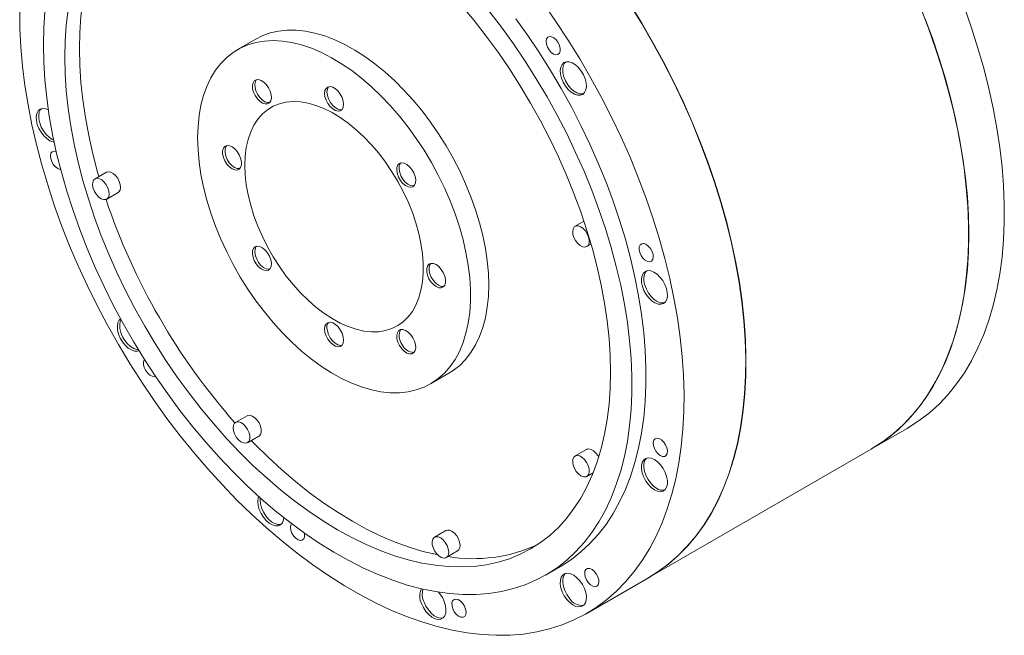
# Model space of a CAD drawing. Header units: millimetres. Extents: x 120 to 1515, y 63 to 1107.
# Tile 3 of 4: x 1050 to 1343, y 796 to 980. Entities that reach past the tile are written whole.
import ezdxf

# ---------------------------------------------------------------- set-up
doc = ezdxf.new("R2010")
doc.units = ezdxf.units.MM
doc.header["$LTSCALE"] = 4

msp = doc.modelspace()

# ---------------------------------------------------------------- linework, layer by layer
at = {"color": 7, "linetype": 'Continuous', "lineweight": 15}
for p, q in [((1120.43, 974.13), (1114.99, 970.99)), ((1075.9, 934.45), (1072.5, 932.49)), ((1076, 926.42), (1079.4, 928.38)), ((1218.2, 919.84), (1215.57, 918.33)), ((1219.07, 912.27), (1220.33, 912.99)), ((1241.85, 895.5), (1242.28, 895.58)), ((1172.48, 871.39), (1177.93, 874.54)), ((1117.8, 861.87), (1114.41, 859.91)), ((1303.89, 851.99), (1314.49, 858.11)), ((1117.91, 853.84), (1121.3, 855.8)), ((1218.97, 851.85), (1215.57, 849.9)), ((1237.49, 813.66), (1303.82, 851.95)), ((1219.07, 843.83), (1220.95, 844.92)), ((1177.06, 827.66), (1173.67, 825.7)), ((1177.17, 819.63), (1180.56, 821.59)), ((1206.79, 814.41), (1211.03, 816.86)), ((1219.03, 803.01), (1237.42, 813.62))]:
    msp.add_line(p, q, dxfattribs=at)
at = {"color": 7, "linetype": 'Continuous', "lineweight": 15, "flags": 128}
for points in [[(1071.93, 998.25), (1071.84, 998), (1070.63, 993.98), (1069.64, 989.78), (1068.87, 985.39), (1068.31, 980.84), (1067.98, 976.13), (1067.86, 971.28), (1067.98, 966.3), (1068.31, 961.21), (1068.87, 956.01), (1069.64, 950.73), (1070.63, 945.38), (1071.84, 939.96), (1073.27, 934.51), (1073.65, 933.15)], [(1206.11, 984.72), (1209.86, 979.33), (1213.48, 973.83), (1216.96, 968.21), (1220.29, 962.49), (1223.45, 956.69), (1226.45, 950.82), (1229.28, 944.89), (1231.93, 938.91), (1234.39, 932.9), (1236.66, 926.87), (1238.74, 920.83), (1240.62, 914.8), (1242.29, 908.79), (1243.76, 902.82), (1245.01, 896.89), (1246.05, 891.03), (1246.87, 885.24), (1247.48, 879.54), (1247.86, 873.93), (1248.03, 868.44), (1247.97, 863.07), (1247.7, 857.84), (1247.2, 852.76), (1246.48, 847.84), (1245.55, 843.09), (1244.4, 838.52), (1243.04, 834.14), (1241.47, 829.96), (1239.69, 825.99), (1237.71, 822.24), (1235.54, 818.72), (1233.17, 815.43), (1230.61, 812.39), (1227.87, 809.59), (1224.95, 807.06), (1221.87, 804.78), (1218.62, 802.77), (1215.22, 801.03), (1211.67, 799.57), (1207.98, 798.38), (1204.16, 797.48), (1200.21, 796.85), (1196.15, 796.52), (1191.99, 796.46), (1187.73, 796.7), (1183.38, 797.21), (1178.96, 798.01), (1174.47, 799.09), (1169.92, 800.45), (1165.33, 802.09), (1160.7, 804), (1156.05, 806.18), (1151.38, 808.62), (1146.7, 811.32), (1142.03, 814.27), (1137.38, 817.47), (1132.75, 820.9), (1128.15, 824.57), (1123.61, 828.46), (1119.12, 832.56), (1114.7, 836.86), (1110.35, 841.36), (1106.09, 846.05), (1101.93, 850.91), (1097.87, 855.93), (1093.92, 861.11), (1090.1, 866.43), (1086.41, 871.87), (1082.86, 877.44), (1079.46, 883.11), (1076.21, 888.87), (1073.13, 894.7), (1070.21, 900.61), (1067.47, 906.56), (1064.91, 912.56), (1062.54, 918.58), (1060.37, 924.62), (1058.39, 930.65), (1056.61, 936.67), (1055.04, 942.67), (1053.68, 948.62), (1052.53, 954.51), (1051.6, 960.34), (1050.88, 966.09), (1050.38, 971.75), (1050.11, 977.3), (1050.05, 982.73)], [(1226.11, 874.86), (1226, 879.84), (1225.67, 884.93), (1225.11, 890.13), (1224.34, 895.41), (1223.34, 900.76), (1222.13, 906.18), (1220.71, 911.63), (1219.08, 917.11), (1217.25, 922.61), (1215.22, 928.1), (1213, 933.58), (1210.58, 939.02), (1207.99, 944.42), (1205.23, 949.75), (1202.3, 955.01), (1199.21, 960.18), (1195.97, 965.24), (1192.59, 970.18), (1189.09, 974.99), (1185.46, 979.65), (1181.71, 984.16)], [(1231.87, 984.44), (1235.34, 978.82), (1238.67, 973.11), (1241.84, 967.31), (1244.84, 961.43), (1247.66, 955.5), (1250.31, 949.52), (1252.78, 943.51), (1255.05, 937.48), (1257.13, 931.44), (1259, 925.41), (1260.68, 919.41), (1262.14, 913.43), (1263.39, 907.51), (1264.43, 901.64), (1265.26, 895.85), (1265.86, 890.15), (1266.25, 884.55), (1266.41, 879.05), (1266.36, 873.69), (1266.08, 868.46), (1265.58, 863.38), (1264.87, 858.45), (1263.93, 853.7), (1262.79, 849.13), (1261.43, 844.75), (1259.85, 840.57), (1258.08, 836.6), (1256.1, 832.85), (1253.92, 829.33), (1251.55, 826.05), (1248.99, 823), (1246.25, 820.21), (1243.34, 817.67), (1240.25, 815.39), (1237.42, 813.62)], [(1237.49, 813.66), (1240.32, 815.43), (1243.41, 817.71), (1246.32, 820.25), (1249.06, 823.04), (1251.62, 826.09), (1253.99, 829.37), (1256.17, 832.89), (1258.15, 836.64), (1259.92, 840.61), (1261.5, 844.79), (1262.86, 849.17), (1264.01, 853.74), (1264.94, 858.49), (1265.65, 863.42), (1266.15, 868.5), (1266.43, 873.73), (1266.48, 879.1), (1266.32, 884.59), (1265.93, 890.19), (1265.33, 895.89), (1264.51, 901.68), (1263.47, 907.55), (1262.21, 913.47), (1260.75, 919.45), (1259.07, 925.45), (1257.2, 931.48), (1255.12, 937.52), (1252.85, 943.55), (1250.38, 949.56), (1247.73, 955.54), (1244.91, 961.47), (1241.91, 967.35), (1238.74, 973.15), (1235.42, 978.86), (1231.94, 984.48)], [(1318.56, 983.37), (1320.89, 977.34), (1323.01, 971.31), (1324.94, 965.28), (1326.67, 959.26), (1328.19, 953.28), (1329.49, 947.34), (1330.59, 941.45), (1331.47, 935.64), (1332.13, 929.92), (1332.57, 924.29), (1332.79, 918.76), (1332.79, 913.36), (1332.57, 908.1), (1332.13, 902.98), (1331.47, 898.01), (1330.59, 893.22), (1329.49, 888.6), (1328.19, 884.17), (1326.67, 879.94), (1324.94, 875.91), (1323.01, 872.11), (1320.89, 868.53), (1318.56, 865.18), (1316.05, 862.08), (1313.36, 859.22), (1310.49, 856.62), (1307.44, 854.27), (1304.23, 852.19), (1303.82, 851.95)], [(1331.56, 983.51), (1333.69, 977.47), (1335.62, 971.44), (1337.35, 965.42), (1338.86, 959.44), (1340.17, 953.5), (1341.27, 947.62), (1342.14, 941.81), (1342.8, 936.08), (1343.25, 930.45), (1343.47, 924.93), (1343.47, 919.53), (1343.25, 914.26), (1342.8, 909.14), (1342.14, 904.18), (1341.27, 899.38), (1340.17, 894.76), (1338.86, 890.33), (1337.35, 886.1), (1335.62, 882.08), (1333.69, 878.27), (1331.56, 874.69), (1329.24, 871.35), (1326.73, 868.24), (1324.03, 865.38), (1321.16, 862.78), (1318.12, 860.44), (1314.91, 858.36), (1314.49, 858.11)], [(1189.9, 982.59), (1193.62, 977.72), (1197.22, 972.7), (1200.69, 967.56), (1204.01, 962.29), (1207.19, 956.93), (1210.2, 951.48), (1213.05, 945.96), (1215.73, 940.37), (1218.23, 934.73), (1220.55, 929.07), (1222.67, 923.38), (1224.6, 917.69), (1226.32, 912.01), (1227.84, 906.36), (1229.15, 900.75), (1230.25, 895.18), (1231.13, 889.69), (1231.79, 884.28), (1232.23, 878.96), (1232.45, 873.75), (1232.45, 868.66), (1232.23, 863.7), (1231.79, 858.9), (1231.13, 854.25), (1230.25, 849.77), (1229.15, 845.47), (1227.84, 841.37), (1226.32, 837.47), (1224.6, 833.78), (1222.67, 830.32), (1220.55, 827.08), (1218.23, 824.09), (1215.73, 821.34), (1213.05, 818.85), (1210.2, 816.61), (1207.19, 814.64), (1204.01, 812.95), (1200.69, 811.52), (1197.22, 810.38), (1193.62, 809.52), (1189.9, 808.94), (1186.07, 808.65), (1182.13, 808.64), (1178.1, 808.92), (1173.98, 809.48), (1169.79, 810.33), (1165.53, 811.45), (1161.23, 812.86), (1156.88, 814.54), (1152.5, 816.5), (1148.1, 818.72), (1143.7, 821.2), (1139.29, 823.93), (1134.9, 826.91), (1130.54, 830.13), (1126.21, 833.59), (1121.93, 837.26), (1117.7, 841.15), (1113.55, 845.24), (1109.47, 849.53), (1105.48, 854), (1101.59, 858.64), (1097.82, 863.44), (1094.16, 868.38), (1090.62, 873.47), (1087.23, 878.67), (1083.98, 883.98), (1080.88, 889.39), (1077.95, 894.88), (1075.18, 900.44), (1072.59, 906.05), (1070.18, 911.71), (1067.96, 917.38), (1065.94, 923.07), (1064.11, 928.76), (1062.49, 934.43), (1061.07, 940.06), (1059.87, 945.65), (1058.88, 951.18), (1058.11, 956.64), (1057.56, 962), (1057.23, 967.27), (1057.12, 972.42)], [(1057.12, 972.42), (1057.23, 977.45), (1057.56, 982.33)], [(1064.48, 982.86), (1063.93, 978.31), (1063.59, 973.6), (1063.48, 968.75), (1063.59, 963.77), (1063.93, 958.68), (1064.48, 953.48), (1065.26, 948.2), (1066.25, 942.84), (1067.46, 937.43), (1068.88, 931.98), (1070.51, 926.5), (1072.34, 921), (1074.37, 915.51), (1076.6, 910.03), (1079.01, 904.59), (1081.6, 899.19), (1084.37, 893.86), (1087.3, 888.6), (1090.39, 883.43), (1093.62, 878.37), (1097, 873.43), (1100.51, 868.62), (1104.14, 863.95), (1107.88, 859.45), (1111.72, 855.11), (1115.66, 850.96), (1119.67, 847), (1123.75, 843.25), (1127.89, 839.71), (1132.08, 836.4), (1136.3, 833.32), (1140.54, 830.49), (1144.8, 827.9), (1149.05, 825.57), (1153.3, 823.51), (1157.52, 821.71), (1161.7, 820.19), (1165.84, 818.95), (1169.93, 817.99), (1173.94, 817.32), (1177.87, 816.93), (1181.71, 816.83), (1185.46, 817.01), (1189.09, 817.48), (1192.59, 818.24), (1195.97, 819.29), (1199.21, 820.61), (1202.3, 822.21), (1205.23, 824.09), (1207.99, 826.23), (1210.58, 828.63), (1213, 831.29), (1215.22, 834.2), (1217.25, 837.35), (1219.08, 840.73), (1220.71, 844.33), (1222.13, 848.14), (1223.34, 852.16), (1224.34, 856.36), (1225.11, 860.75), (1225.67, 865.3), (1226, 870.01), (1226.11, 874.86)], [(1197.87, 980.16), (1201.47, 975.15), (1204.93, 970), (1208.25, 964.74), (1211.43, 959.38), (1214.45, 953.93), (1217.3, 948.4), (1219.98, 942.82), (1222.48, 937.18), (1224.79, 931.52), (1226.91, 925.83), (1228.84, 920.14), (1230.56, 914.46), (1232.08, 908.81), (1233.39, 903.2), (1234.49, 897.63), (1235.37, 892.14), (1236.03, 886.73), (1236.47, 881.41), (1236.69, 876.2), (1236.69, 871.11), (1236.47, 866.15), (1236.03, 861.35), (1235.37, 856.7), (1234.49, 852.22), (1233.39, 847.92), (1232.08, 843.82), (1230.56, 839.92), (1228.84, 836.23), (1226.91, 832.77), (1224.79, 829.53), (1222.48, 826.54), (1219.98, 823.79), (1217.3, 821.3), (1214.45, 819.06), (1211.43, 817.09), (1211.03, 816.86)], [(1332.89, 916.09), (1332.78, 921.55), (1332.45, 927.13), (1331.9, 932.81), (1331.13, 938.58), (1330.14, 944.43), (1328.94, 950.34), (1327.52, 956.3), (1325.9, 962.31), (1324.07, 968.33), (1322.04, 974.37), (1319.82, 980.4)], [(1189.84, 900.86), (1189.73, 904.4), (1189.4, 908.04), (1188.84, 911.77), (1188.08, 915.56), (1187.09, 919.41), (1185.91, 923.28), (1184.52, 927.16), (1182.94, 931.02), (1181.17, 934.85), (1179.23, 938.62), (1177.12, 942.31), (1174.87, 945.9), (1172.47, 949.38), (1169.94, 952.72), (1167.3, 955.9), (1164.57, 958.91), (1161.75, 961.74), (1158.86, 964.35), (1155.91, 966.75), (1152.93, 968.92), (1149.93, 970.84), (1146.93, 972.51), (1143.94, 973.92), (1140.97, 975.06), (1138.05, 975.92), (1135.2, 976.49), (1132.42, 976.79), (1129.73, 976.79), (1127.14, 976.51), (1124.68, 975.95), (1122.35, 975.1), (1120.43, 974.13)], [(1210.87, 969.9), (1211.12, 970.51), (1211.14, 971.31), (1210.93, 972.2), (1210.52, 973.09), (1209.94, 973.88), (1209.27, 974.49), (1208.57, 974.84), (1207.93, 974.91), (1207.4, 974.69), (1207.05, 974.19), (1206.92, 973.48), (1207.01, 972.62), (1207.33, 971.72), (1207.83, 970.87), (1208.46, 970.16), (1209.15, 969.67), (1209.83, 969.45), (1210.43, 969.53), (1210.87, 969.9)], [(1103.08, 944.66), (1103.19, 948.07), (1103.52, 951.32), (1104.07, 954.42), (1104.84, 957.33), (1105.82, 960.04), (1107.01, 962.54), (1108.4, 964.82), (1109.98, 966.85), (1111.75, 968.64), (1113.69, 970.17), (1115.79, 971.43), (1118.05, 972.42), (1120.45, 973.12), (1122.98, 973.55), (1125.61, 973.68), (1128.35, 973.53), (1131.17, 973.1), (1134.06, 972.38), (1137.01, 971.38), (1139.99, 970.11), (1142.99, 968.57), (1145.99, 966.77), (1148.98, 964.72), (1151.94, 962.44), (1154.86, 959.93), (1157.72, 957.21), (1160.5, 954.29), (1163.19, 951.19), (1165.78, 947.92), (1168.24, 944.52), (1170.57, 940.98), (1172.75, 937.33), (1174.78, 933.6), (1176.63, 929.8), (1178.31, 925.95), (1179.79, 922.08), (1181.08, 918.2), (1182.17, 914.34), (1183.04, 910.51), (1183.7, 906.75), (1184.15, 903.06), (1184.37, 899.47), (1184.37, 896), (1184.15, 892.67), (1183.7, 889.49), (1183.04, 886.49), (1182.17, 883.68), (1181.08, 881.07), (1179.79, 878.68), (1178.31, 876.52), (1176.63, 874.61), (1174.78, 872.95), (1172.75, 871.55), (1170.57, 870.43), (1168.24, 869.58), (1165.78, 869.01), (1163.19, 868.73), (1160.5, 868.74), (1157.72, 869.03), (1154.86, 869.61), (1151.94, 870.47), (1148.98, 871.61), (1145.99, 873.01), (1142.99, 874.68), (1139.99, 876.61), (1137.01, 878.77), (1134.06, 881.17), (1131.17, 883.79), (1128.35, 886.61), (1125.61, 889.63), (1122.98, 892.81), (1120.45, 896.15), (1118.05, 899.62), (1115.79, 903.22), (1113.69, 906.91), (1111.75, 910.68), (1109.98, 914.5), (1108.4, 918.37), (1107.01, 922.25), (1105.82, 926.12), (1104.84, 929.96), (1104.07, 933.76), (1103.52, 937.49), (1103.19, 941.13), (1103.08, 944.66)], [(1218.41, 958.18), (1218.78, 958.96), (1218.93, 959.94), (1218.85, 961.07), (1218.55, 962.26), (1218.05, 963.47), (1217.38, 964.61), (1216.56, 965.62), (1215.66, 966.44), (1214.73, 967.02), (1213.81, 967.34), (1212.96, 967.36), (1212.24, 967.1), (1211.67, 966.56), (1211.3, 965.77), (1211.15, 964.79), (1211.23, 963.67), (1211.53, 962.47), (1212.03, 961.27), (1212.7, 960.13), (1213.52, 959.12), (1214.42, 958.29), (1215.35, 957.71), (1216.27, 957.4), (1217.12, 957.37), (1217.84, 957.64), (1218.41, 958.18)], [(1212.67, 967.29), (1212.38, 966.97), (1212.01, 966.18), (1211.86, 965.2), (1211.94, 964.08), (1212.23, 962.88), (1212.73, 961.67), (1213.41, 960.53), (1214.22, 959.52), (1215.12, 958.7), (1216.06, 958.12), (1216.98, 957.8), (1217.83, 957.78), (1218.12, 957.85)], [(1124.24, 959.59), (1123.59, 960.52), (1122.84, 961.28), (1122.03, 961.81), (1121.25, 962.06), (1120.54, 962.02), (1119.97, 961.7), (1119.59, 961.1), (1119.42, 960.29), (1119.47, 959.33), (1119.75, 958.3), (1120.24, 957.28), (1120.88, 956.35), (1121.64, 955.59), (1122.44, 955.06), (1123.23, 954.8), (1123.93, 954.84), (1124.5, 955.17), (1124.89, 955.76), (1125.06, 956.57), (1125, 957.53), (1124.72, 958.56), (1124.24, 959.59)], [(1120.62, 962.04), (1120.29, 961.51), (1120.12, 960.7), (1120.18, 959.74), (1120.46, 958.71), (1120.94, 957.68), (1121.59, 956.76), (1122.34, 956), (1123.15, 955.47), (1123.93, 955.21), (1124.56, 955.23)], [(1146.57, 954.67), (1146.45, 955.66), (1146.12, 956.7), (1145.59, 957.7), (1144.91, 958.6), (1144.14, 959.3), (1143.33, 959.77), (1142.56, 959.95), (1141.88, 959.84), (1141.36, 959.44), (1141.02, 958.79), (1140.91, 957.94), (1141.02, 956.95), (1141.36, 955.91), (1141.88, 954.9), (1142.56, 954.01), (1143.33, 953.3), (1144.14, 952.84), (1144.91, 952.65), (1145.59, 952.77), (1146.12, 953.16), (1146.45, 953.82), (1146.57, 954.67)], [(1142.12, 959.92), (1142.06, 959.85), (1141.73, 959.2), (1141.62, 958.34), (1141.73, 957.36), (1142.06, 956.32), (1142.59, 955.31), (1143.27, 954.42), (1144.04, 953.71), (1144.85, 953.25), (1145.62, 953.06), (1146.06, 953.1)], [(1117.15, 936.54), (1117.26, 939.27), (1117.59, 941.85), (1118.14, 944.25), (1118.89, 946.47), (1119.86, 948.48), (1121.02, 950.26), (1122.37, 951.8), (1123.9, 953.08), (1125.59, 954.11), (1127.43, 954.86), (1129.41, 955.33), (1131.5, 955.51), (1133.7, 955.42), (1135.98, 955.04), (1138.33, 954.37), (1140.72, 953.44), (1143.13, 952.24), (1145.55, 950.78), (1147.96, 949.07), (1150.33, 947.13), (1152.64, 944.98), (1154.88, 942.63), (1157.03, 940.11), (1159.07, 937.42), (1160.98, 934.61), (1162.75, 931.68), (1164.36, 928.66), (1165.8, 925.58), (1167.06, 922.47), (1168.12, 919.35), (1168.98, 916.24), (1169.64, 913.17), (1170.08, 910.17), (1170.3, 907.26), (1170.3, 904.46), (1170.08, 901.81), (1169.64, 899.31), (1168.98, 897), (1168.12, 894.88), (1167.06, 892.99), (1165.8, 891.33), (1164.36, 889.91), (1162.75, 888.76), (1160.98, 887.87), (1159.07, 887.26), (1157.03, 886.93), (1154.88, 886.88), (1152.64, 887.12), (1150.33, 887.64), (1147.96, 888.44), (1145.55, 889.51), (1143.13, 890.85), (1140.72, 892.43), (1138.33, 894.26), (1135.98, 896.3), (1133.7, 898.55), (1131.5, 900.99), (1129.41, 903.6), (1127.43, 906.35), (1125.59, 909.23), (1123.9, 912.21), (1122.37, 915.26), (1121.02, 918.35), (1119.86, 921.48), (1118.89, 924.6), (1118.14, 927.69), (1117.59, 930.73), (1117.26, 933.69), (1117.15, 936.54)], [(1056.94, 953.42), (1056.19, 953.2), (1055.6, 952.7), (1055.19, 951.96), (1055.01, 951), (1055.04, 949.9), (1055.3, 948.71), (1055.77, 947.5), (1056.42, 946.35), (1057.22, 945.31), (1058.1, 944.45), (1059.04, 943.83), (1059.96, 943.47), (1060.33, 943.4)], [(1056.51, 953.33), (1056.3, 953.11), (1055.9, 952.36), (1055.71, 951.41), (1055.75, 950.31), (1056.01, 949.12), (1056.48, 947.91), (1057.13, 946.75), (1057.92, 945.72), (1058.81, 944.86), (1059.75, 944.23), (1060.2, 944.02)], [(1058.6, 953.05), (1057.8, 953.34), (1056.94, 953.42)], [(1113.33, 942.01), (1112.53, 942.34), (1111.8, 942.38), (1111.19, 942.12), (1110.76, 941.59), (1110.53, 940.83), (1110.53, 939.9), (1110.76, 938.87), (1111.19, 937.84), (1111.8, 936.88), (1112.53, 936.07), (1113.33, 935.48), (1114.13, 935.15), (1114.86, 935.11), (1115.47, 935.37), (1115.9, 935.9), (1116.13, 936.66), (1116.13, 937.59), (1115.9, 938.62), (1115.47, 939.65), (1114.86, 940.61), (1114.13, 941.42), (1113.33, 942.01)], [(1111.72, 942.36), (1111.47, 942), (1111.24, 941.23), (1111.24, 940.3), (1111.47, 939.28), (1111.9, 938.25), (1112.51, 937.29), (1113.24, 936.48), (1114.04, 935.89), (1114.84, 935.56), (1115.57, 935.52), (1115.65, 935.54)], [(1060.27, 940.76), (1059.73, 940.56), (1059.37, 940.08), (1059.21, 939.38), (1059.29, 938.53), (1059.59, 937.63), (1060.07, 936.77), (1060.7, 936.05), (1061.39, 935.54), (1062.07, 935.3), (1062.26, 935.28)], [(1060.94, 940.66), (1060.92, 940.66), (1060.27, 940.76)], [(1167.24, 930.14), (1167.72, 930.61), (1168, 931.32), (1168.06, 932.21), (1167.89, 933.22), (1167.5, 934.26), (1166.93, 935.24), (1166.23, 936.1), (1165.44, 936.75), (1164.64, 937.15), (1163.88, 937.26), (1163.24, 937.07), (1162.75, 936.61), (1162.47, 935.9), (1162.42, 935), (1162.59, 934), (1162.97, 932.96), (1163.54, 931.97), (1164.25, 931.12), (1165.03, 930.47), (1165.84, 930.07), (1166.59, 929.96), (1167.24, 930.14)], [(1163.62, 937.22), (1163.46, 937.01), (1163.18, 936.31), (1163.12, 935.41), (1163.29, 934.4), (1163.68, 933.37), (1164.25, 932.38), (1164.96, 931.53), (1165.74, 930.87), (1166.55, 930.48), (1167.3, 930.37), (1167.56, 930.4)], [(1079.4, 928.38), (1079.64, 928.57), (1079.98, 929.12), (1080.12, 929.88), (1080.04, 930.77), (1079.74, 931.73), (1079.26, 932.65), (1078.64, 933.46), (1077.92, 934.09), (1077.19, 934.49), (1076.49, 934.61), (1075.9, 934.45), (1075.9, 934.45)], [(1072.5, 932.49), (1072.06, 932.05), (1071.82, 931.39), (1071.79, 930.56), (1071.98, 929.62), (1072.38, 928.67), (1072.94, 927.8), (1073.61, 927.06), (1074.35, 926.55), (1075.07, 926.29), (1075.72, 926.31), (1076.24, 926.61), (1076.59, 927.16), (1076.73, 927.92), (1076.64, 928.82), (1076.35, 929.77), (1075.87, 930.69), (1075.24, 931.5), (1074.53, 932.14), (1073.79, 932.53), (1073.1, 932.65), (1072.5, 932.49)], [(1219.07, 912.27), (1219.51, 912.7), (1219.75, 913.36), (1219.78, 914.2), (1219.59, 915.13), (1219.2, 916.08), (1218.64, 916.96), (1217.96, 917.69), (1217.23, 918.21), (1216.5, 918.47), (1215.85, 918.44), (1215.33, 918.14), (1214.99, 917.59), (1214.85, 916.83), (1214.93, 915.94), (1215.23, 914.99), (1215.71, 914.06), (1216.33, 913.25), (1217.04, 912.62), (1217.78, 912.22), (1218.48, 912.1), (1219.07, 912.27)], [(1303.89, 851.99), (1305.93, 853.24), (1309.06, 855.45), (1312.01, 857.93), (1314.8, 860.66), (1317.4, 863.64), (1319.82, 866.87), (1322.04, 870.33), (1324.07, 874.02), (1325.9, 877.94), (1327.52, 882.07), (1328.94, 886.4), (1330.14, 890.92), (1331.13, 895.63), (1331.9, 900.52), (1332.45, 905.56), (1332.78, 910.75), (1332.89, 916.09)], [(1237.81, 907.75), (1238.35, 907.95), (1238.71, 908.43), (1238.87, 909.13), (1238.79, 909.97), (1238.49, 910.87), (1238.01, 911.73), (1237.38, 912.46), (1236.69, 912.97), (1236.01, 913.21), (1235.4, 913.15), (1234.94, 912.81), (1234.68, 912.22), (1234.64, 911.43), (1234.83, 910.55), (1235.23, 909.65), (1235.79, 908.85), (1236.46, 908.23), (1237.16, 907.85), (1237.81, 907.75)], [(1120.24, 912.24), (1119.75, 911.77), (1119.47, 911.07), (1119.42, 910.17), (1119.59, 909.16), (1119.97, 908.13), (1120.54, 907.14), (1121.25, 906.29), (1122.03, 905.64), (1122.84, 905.24), (1123.59, 905.13), (1124.24, 905.31), (1124.72, 905.78), (1125, 906.49), (1125.06, 907.38), (1124.89, 908.39), (1124.5, 909.43), (1123.93, 910.41), (1123.23, 911.27), (1122.44, 911.92), (1121.64, 912.32), (1120.88, 912.43), (1120.24, 912.24)], [(1120.62, 912.39), (1120.46, 912.18), (1120.18, 911.47), (1120.12, 910.58), (1120.29, 909.57), (1120.68, 908.53), (1121.25, 907.55), (1121.96, 906.7), (1122.74, 906.04), (1123.55, 905.65), (1124.3, 905.54), (1124.56, 905.57)], [(1174.14, 900.37), (1174.94, 900.05), (1175.67, 900.01), (1176.28, 900.27), (1176.72, 900.8), (1176.94, 901.56), (1176.94, 902.49), (1176.72, 903.51), (1176.28, 904.54), (1175.67, 905.5), (1174.94, 906.31), (1174.14, 906.91), (1173.35, 907.23), (1172.61, 907.27), (1172, 907.01), (1171.57, 906.48), (1171.34, 905.72), (1171.34, 904.79), (1171.57, 903.77), (1172, 902.73), (1172.61, 901.77), (1173.35, 900.97), (1174.14, 900.37)], [(1172.53, 907.25), (1172.28, 906.89), (1172.05, 906.13), (1172.05, 905.2), (1172.28, 904.18), (1172.71, 903.14), (1173.32, 902.18), (1174.05, 901.37), (1174.85, 900.78)], [(1241.14, 895.09), (1241.89, 895.31), (1242.48, 895.81), (1242.89, 896.55), (1243.07, 897.5), (1243.04, 898.61), (1242.78, 899.8), (1242.31, 901.01), (1241.66, 902.16), (1240.86, 903.2), (1239.98, 904.05), (1239.04, 904.68), (1238.12, 905.04), (1237.25, 905.12), (1236.5, 904.9), (1235.91, 904.4), (1235.51, 903.65), (1235.32, 902.7), (1235.36, 901.6), (1235.62, 900.41), (1236.09, 899.2), (1236.74, 898.04), (1237.53, 897.01), (1238.42, 896.15), (1239.35, 895.53), (1240.28, 895.16), (1241.14, 895.09)], [(1236.82, 905.03), (1236.62, 904.81), (1236.22, 904.06), (1236.03, 903.11), (1236.07, 902.01), (1236.33, 900.82), (1236.8, 899.61), (1237.45, 898.45), (1238.24, 897.42), (1239.13, 896.56), (1240.06, 895.93), (1240.99, 895.57), (1241.85, 895.5)], [(1177.93, 874.54), (1179.23, 875.36), (1181.17, 876.89), (1182.94, 878.67), (1184.52, 880.71), (1185.91, 882.99), (1187.09, 885.49), (1188.08, 888.2), (1188.84, 891.11), (1189.4, 894.2), (1189.73, 897.46), (1189.84, 900.86)], [(1080.11, 890.79), (1079.67, 890.33), (1079.3, 889.55), (1079.15, 888.56), (1079.23, 887.44), (1079.53, 886.24), (1080.03, 885.04), (1080.7, 883.9), (1081.52, 882.89), (1082.42, 882.07), (1083.35, 881.48), (1084.27, 881.17), (1085.12, 881.14), (1085.6, 881.28)], [(1080.25, 890.54), (1080.01, 889.95), (1079.86, 888.97), (1079.94, 887.85), (1080.23, 886.65), (1080.73, 885.45), (1081.41, 884.31), (1082.22, 883.3), (1083.12, 882.48), (1084.06, 881.89), (1084.98, 881.58), (1085.45, 881.53)], [(1140.91, 887.71), (1141.02, 886.73), (1141.36, 885.69), (1141.88, 884.68), (1142.56, 883.79), (1143.33, 883.08), (1144.14, 882.62), (1144.91, 882.43), (1145.59, 882.54), (1146.12, 882.94), (1146.45, 883.59), (1146.57, 884.45), (1146.45, 885.43), (1146.12, 886.47), (1145.59, 887.48), (1144.91, 888.37), (1144.14, 889.08), (1143.33, 889.55), (1142.56, 889.73), (1141.88, 889.62), (1141.36, 889.22), (1141.02, 888.57), (1140.91, 887.71)], [(1141.62, 888.12), (1141.73, 887.14), (1142.06, 886.1), (1142.59, 885.09), (1143.27, 884.2), (1144.04, 883.49), (1144.85, 883.02), (1145.62, 882.84), (1146.06, 882.88)], [(1163.24, 882.8), (1163.88, 881.87), (1164.64, 881.11), (1165.44, 880.58), (1166.23, 880.32), (1166.93, 880.36), (1167.5, 880.69), (1167.89, 881.28), (1168.06, 882.09), (1168, 883.05), (1167.72, 884.09), (1167.24, 885.11), (1166.59, 886.04), (1165.84, 886.8), (1165.03, 887.33), (1164.25, 887.58), (1163.54, 887.55), (1162.97, 887.22), (1162.59, 886.62), (1162.42, 885.81), (1162.47, 884.85), (1162.75, 883.82), (1163.24, 882.8)], [(1087.24, 878.65), (1087.21, 878.61), (1086.96, 877.99), (1086.94, 877.2), (1087.15, 876.31), (1087.56, 875.42), (1088.14, 874.63), (1088.81, 874.02), (1089.51, 873.66), (1090.15, 873.59), (1090.47, 873.69)], [(1113.68, 858.3), (1113.79, 857.4), (1114.11, 856.45), (1114.61, 855.53), (1115.25, 854.74), (1115.97, 854.13), (1116.71, 853.77), (1117.39, 853.69), (1117.97, 853.88), (1118.39, 854.35), (1118.6, 855.04), (1118.6, 855.89), (1118.39, 856.83), (1117.97, 857.77), (1117.39, 858.64), (1116.71, 859.34), (1115.97, 859.83), (1115.25, 860.06), (1114.61, 860), (1114.11, 859.67), (1113.79, 859.08), (1113.68, 858.3)], [(1121.3, 855.8), (1121.37, 855.84), (1121.78, 856.31), (1122, 857), (1122, 857.85), (1121.78, 858.79), (1121.37, 859.73), (1120.79, 860.6), (1120.1, 861.3), (1119.37, 861.79), (1118.65, 862.02), (1118.01, 861.96), (1117.8, 861.87)], [(1119.05, 854.51), (1120.04, 853.49), (1124.05, 849.54), (1128.13, 845.78), (1132.27, 842.25), (1136.46, 838.93), (1140.68, 835.85), (1144.93, 833.02), (1149.18, 830.43), (1153.44, 828.1), (1157.68, 826.04), (1161.9, 824.25), (1166.09, 822.73), (1170.23, 821.48), (1174.31, 820.52), (1174.57, 820.47)], [(1240.96, 850.02), (1241.65, 849.76), (1242.26, 849.79), (1242.74, 850.11), (1243.02, 850.68), (1243.07, 851.45), (1242.9, 852.34), (1242.52, 853.23), (1241.97, 854.04), (1241.31, 854.69), (1240.61, 855.09), (1239.95, 855.21), (1239.4, 855.03), (1239.02, 854.58), (1238.85, 853.9), (1238.9, 853.06), (1239.18, 852.16), (1239.66, 851.29), (1240.27, 850.55), (1240.96, 850.02)], [(1222.6, 849.59), (1222.4, 849.95), (1221.79, 850.78), (1221.08, 851.44), (1220.35, 851.86), (1219.64, 852.02), (1219.03, 851.89), (1218.97, 851.85)], [(1217.32, 844.01), (1218.05, 843.71), (1218.72, 843.7), (1219.26, 843.96), (1219.63, 844.49), (1219.79, 845.23), (1219.73, 846.11), (1219.46, 847.06), (1219, 847.99), (1218.4, 848.82), (1217.69, 849.48), (1216.95, 849.9), (1216.25, 850.06), (1215.64, 849.93), (1215.18, 849.53), (1214.91, 848.89), (1214.85, 848.08), (1215.02, 847.15), (1215.39, 846.2), (1215.93, 845.31), (1216.59, 844.55), (1217.32, 844.01)], [(1239.2, 839.82), (1240.13, 839.41), (1241, 839.29), (1241.78, 839.46), (1242.4, 839.91), (1242.83, 840.62), (1243.06, 841.54), (1243.06, 842.62), (1242.83, 843.8), (1242.4, 845.01), (1241.78, 846.18), (1241, 847.24), (1240.13, 848.13), (1239.2, 848.8), (1238.27, 849.21), (1237.39, 849.33), (1236.62, 849.16), (1236, 848.71), (1235.56, 848), (1235.34, 847.08), (1235.34, 846), (1235.56, 844.82), (1236, 843.61), (1236.62, 842.44), (1237.39, 841.38), (1238.27, 840.49), (1239.2, 839.82)], [(1236.82, 849.24), (1236.7, 849.12), (1236.27, 848.41), (1236.04, 847.49), (1236.04, 846.41), (1236.27, 845.23), (1236.7, 844.02), (1237.33, 842.85), (1238.1, 841.79), (1238.97, 840.9), (1239.9, 840.23)], [(1121.27, 837.85), (1121.11, 837.34), (1120.99, 836.33)], [(1120.99, 836.33), (1121.11, 835.19), (1121.44, 833.99), (1121.97, 832.79), (1122.67, 831.67), (1123.5, 830.69), (1124.41, 829.9), (1125.35, 829.36), (1126.26, 829.09), (1127.09, 829.12), (1127.79, 829.43), (1128.33, 830.01), (1128.66, 830.83), (1128.76, 831.52)], [(1121.75, 837.42), (1121.7, 836.74), (1121.81, 835.6), (1122.15, 834.4), (1122.68, 833.2), (1123.38, 832.08), (1124.21, 831.09), (1125.12, 830.31), (1126.06, 829.77), (1126.97, 829.5), (1127.8, 829.53), (1127.96, 829.57)], [(1131.01, 829.77), (1130.83, 829.42), (1130.71, 828.69)], [(1130.71, 828.69), (1130.83, 827.83), (1131.16, 826.93), (1131.67, 826.08), (1132.31, 825.39), (1133.01, 824.92), (1133.68, 824.73), (1134.27, 824.83), (1134.7, 825.22), (1134.92, 825.85), (1134.92, 826.66), (1134.88, 826.93)], [(1180.56, 821.59), (1180.91, 821.89), (1181.2, 822.51), (1181.29, 823.3), (1181.15, 824.22), (1180.8, 825.17), (1180.28, 826.08), (1179.63, 826.85), (1178.9, 827.43), (1178.17, 827.76), (1177.5, 827.8), (1177.06, 827.66)], [(1173.67, 821.65), (1174.26, 820.81), (1174.96, 820.12), (1175.69, 819.67), (1176.41, 819.47), (1177.03, 819.57), (1177.51, 819.94), (1177.81, 820.55), (1177.89, 821.34), (1177.75, 822.26), (1177.41, 823.21), (1176.89, 824.12), (1176.24, 824.89), (1175.51, 825.47), (1174.78, 825.8), (1174.1, 825.85), (1173.54, 825.61), (1173.15, 825.12), (1172.96, 824.41), (1172.99, 823.54), (1173.23, 822.59), (1173.67, 821.65)], [(1219.48, 812.19), (1220.13, 811.53), (1220.83, 811.1), (1221.5, 810.96), (1222.06, 811.11), (1222.46, 811.54), (1222.65, 812.21), (1222.61, 813.04), (1222.35, 813.93), (1221.89, 814.81), (1221.28, 815.56), (1220.6, 816.11), (1219.91, 816.4), (1219.28, 816.39), (1218.8, 816.1), (1218.5, 815.54), (1218.42, 814.78), (1218.58, 813.91), (1218.94, 813.01), (1219.48, 812.19)], [(1213.1, 807.17), (1213.96, 806.25), (1214.88, 805.54), (1215.82, 805.09), (1216.71, 804.92), (1217.5, 805.04), (1218.15, 805.45), (1218.62, 806.11), (1218.88, 807), (1218.92, 808.06), (1218.73, 809.23), (1218.33, 810.44), (1217.73, 811.62), (1216.98, 812.71), (1216.12, 813.63), (1215.2, 814.34), (1214.26, 814.79), (1213.37, 814.96), (1212.58, 814.84), (1211.93, 814.43), (1211.46, 813.76), (1211.2, 812.87), (1211.16, 811.81), (1211.35, 810.65), (1211.75, 809.44), (1212.35, 808.25), (1213.1, 807.17)], [(1212.67, 814.87), (1212.64, 814.84), (1212.17, 814.17), (1211.91, 813.28), (1211.87, 812.22), (1212.06, 811.05), (1212.46, 809.84), (1213.05, 808.66), (1213.8, 807.58)], [(1169.83, 805.9), (1170.39, 804.71), (1171.12, 803.6), (1171.97, 802.65), (1172.88, 801.9), (1173.82, 801.4), (1174.72, 801.19), (1175.53, 801.26), (1176.21, 801.62), (1176.71, 802.24), (1177.01, 803.1), (1177.08, 804.13), (1176.93, 805.29), (1176.57, 806.5), (1176, 807.69), (1175.28, 808.79), (1174.82, 809.34)], [(1179.13, 804.38), (1179.57, 803.5), (1180.17, 802.73), (1180.85, 802.16), (1181.54, 801.85), (1182.17, 801.83), (1182.67, 802.1), (1182.99, 802.64), (1183.08, 803.38), (1182.95, 804.25), (1182.6, 805.15), (1182.07, 805.99), (1181.43, 806.66), (1180.73, 807.11), (1180.06, 807.28), (1179.48, 807.15), (1179.07, 806.74), (1178.86, 806.09), (1178.88, 805.27), (1179.13, 804.38)], [(1170.54, 806.3), (1171.1, 805.11), (1171.83, 804.01), (1172.67, 803.06), (1173.59, 802.31), (1174.53, 801.81), (1175.43, 801.59), (1176.24, 801.67), (1176.28, 801.68)]]:
    msp.add_lwpolyline(points, dxfattribs=at)
at = {"color": 7, "linetype": 'Continuous', "lineweight": 15}
for centre, radius, start, end in [((1260.03, 988.33), 194.41, 198.5985, 221.4012), ((1176.07, 902.55), 2.15, 235.2821, 280.4227), ((1143.76, 888.3), 2.15, 139.5743, 184.7215), ((1167.18, 885.64), 4.05, 151.512, 216.932), ((1167.56, 884.64), 3.89, 201.6011, 269.9515), ((1241.58, 842.69), 2.98, 235.6841, 283.4564), ((1185.29, 864.54), 45.25, 260.3324, 295.0423), ((1174.28, 808.15), 4.99, 154.1927, 206.8722), ((1175.64, 808.66), 5.62, 163.8846, 204.7964), ((1217.62, 809.82), 4.43, 210.3829, 276.4418)]:
    msp.add_arc(centre, radius, start, end, dxfattribs=at)

doc.saveas('drawing.dxf')
